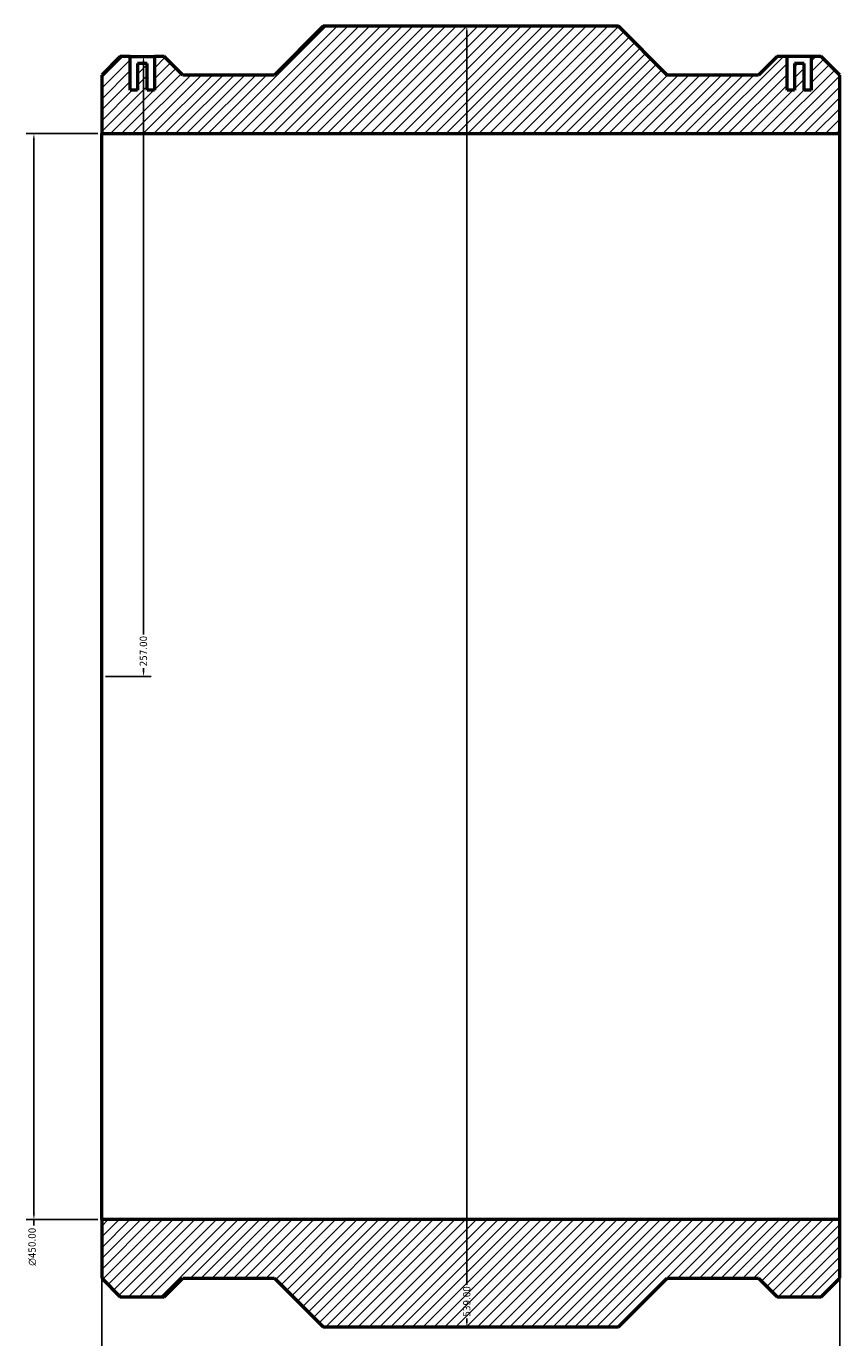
# Model space of a CAD drawing. Header units: millimetres. Extents: x -643 to 1737, y -2124 to 2367.
# Tile 2 of 5: x 370 to 707, y -1845 to -1302. Entities that reach past the tile are written whole.
import ezdxf

# ---------------------------------------------------------------- set-up
doc = ezdxf.new("R2010")
doc.units = ezdxf.units.MM
for name, color, linetype, lineweight in [('Dimension (ANSI)', 7, 'Continuous', 25), ('Hatch (ANSI)', 7, 'Continuous', 18), ('Visible (ANSI)', 7, 'Continuous', 50)]:
    doc.layers.add(name, color=color, linetype=linetype, lineweight=lineweight)
doc.styles.add('Note Text (ANSI)', font='tahoma.ttf')
doc.dimstyles.new('Default - mm (ANSI)', dxfattribs={"dimtxt": 3.048, "dimasz": 2.5, "dimexe": 3.175, "dimexo": 1.6002, "dimgap": 0.8, "dimtad": 0, "dimtoh": 1, "dimrnd": 1e-08, "dimzin": 4, "dimdsep": 46, "dimtxsty": 'Note Text (ANSI)', "dimcen": 0.09, "dimdle": 10, "dimclrd": 256, "dimclre": 256, "dimclrt": 230, "dimadec": 1, "dimazin": 1, "dimtfac": 1, "dimtofl": 0, "dimtmove": 0, "dimatfit": 3, "dimfxl": 1, "dimtolj": 1, "dimtzin": 4, "dimlwd": -1, "dimlwe": -1, "dimarcsym": 0})

# ---------------------------------------------------------------- blocks, each defined once
blk = doc.blocks.new('*D7')
at = {"layer": 'Defpoints', "color": 0, "transparency": 16777216}
for p in [(412.86, -1314.45), (401.03, -1571.45), (418.36, -1571.45)]:
    blk.add_point(p, dxfattribs=at)
at = {"layer": 'Dimension (ANSI)', "transparency": 16777216}
for p, q in [((414.46, -1314.45), (421.54, -1314.45)), ((418.36, -1316.95), (418.36, -1554.04)), ((418.36, -1568.95), (418.36, -1567.96)), ((402.63, -1571.45), (421.54, -1571.45))]:
    blk.add_line(p, q, dxfattribs=at)
for points in [[(417.94, -1316.95), (418.78, -1316.95), (418.36, -1314.45)], [(417.94, -1568.95), (418.78, -1568.95), (418.36, -1571.45)]]:
    blk.add_solid(points, dxfattribs=at)
at = {"layer": 'Dimension (ANSI)', "color": 230, "true_color": 0xff0080, "transparency": 16777216, "insert": (416.77, -1567.16), "char_height": 3.048, "attachment_point": 1, "rotation": 90, "style": 'Note Text (ANSI)'}
blk.add_mtext('\\A1;257.00', dxfattribs=at)
blk = doc.blocks.new('*D8')
at = {"layer": 'Defpoints', "color": 0, "transparency": 16777216}
for p in [(401.03, -1346.45), (372.9, -1796.45), (401.03, -1796.45)]:
    blk.add_point(p, dxfattribs=at)
at = {"layer": 'Dimension (ANSI)', "transparency": 16777216}
for p, q in [((399.43, -1346.45), (369.73, -1346.45)), ((372.9, -1348.95), (372.9, -1793.95)), ((399.43, -1796.45), (369.73, -1796.45)), ((372.9, -1796.45), (372.9, -1798.95))]:
    blk.add_line(p, q, dxfattribs=at)
for points in [[(372.48, -1348.95), (373.32, -1348.95), (372.9, -1346.45)], [(372.48, -1793.95), (373.32, -1793.95), (372.9, -1796.45)]]:
    blk.add_solid(points, dxfattribs=at)
at = {"layer": 'Dimension (ANSI)', "color": 230, "true_color": 0xff0080, "transparency": 16777216, "insert": (370.61, -1815.58), "char_height": 3.048, "attachment_point": 1, "rotation": 90, "style": 'Note Text (ANSI)'}
blk.add_mtext('\\A1;\\fAIGDT|b0|i0;\\H3.0480;\\ln\\fTahoma|b0|i0;\\H3.0480;450.00', dxfattribs=at)
blk = doc.blocks.new('*D9')
at = {"layer": 'Defpoints', "color": 0, "transparency": 16777216}
for p in [(552.4, -1301.95), (552.4, -1840.95), (552.4, -1840.95)]:
    blk.add_point(p, dxfattribs=at)
at = {"layer": 'Dimension (ANSI)', "transparency": 16777216}
for p, q in [((552.4, -1304.45), (552.4, -1823.55)), ((552.4, -1838.45), (552.4, -1837.44))]:
    blk.add_line(p, q, dxfattribs=at)
for points in [[(551.98, -1304.45), (552.82, -1304.45), (552.4, -1301.95)], [(551.98, -1838.45), (552.82, -1838.45), (552.4, -1840.95)]]:
    blk.add_solid(points, dxfattribs=at)
at = {"layer": 'Dimension (ANSI)', "color": 230, "true_color": 0xff0080, "transparency": 16777216, "insert": (550.81, -1836.64), "char_height": 3.048, "attachment_point": 1, "rotation": 90, "style": 'Note Text (ANSI)'}
blk.add_mtext('\\A1;539.00', dxfattribs=at)
blk = doc.blocks.new('*D10')
at = {"layer": 'Defpoints', "color": 0, "transparency": 16777216}
for p in [(401.03, -1796.45), (707.03, -1796.45), (707.03, -1866.67)]:
    blk.add_point(p, dxfattribs=at)
at = {"layer": 'Dimension (ANSI)', "transparency": 16777216}
for p, q in [((401.03, -1798.05), (401.03, -1869.84)), ((707.03, -1798.05), (707.03, -1869.84)), ((403.53, -1866.67), (644.06, -1866.67)), ((704.53, -1866.67), (658, -1866.67))]:
    blk.add_line(p, q, dxfattribs=at)
for points in [[(403.53, -1866.25), (403.53, -1867.08), (401.03, -1866.67)], [(704.53, -1866.25), (704.53, -1867.08), (707.03, -1866.67)]]:
    blk.add_solid(points, dxfattribs=at)
at = {"layer": 'Dimension (ANSI)', "color": 230, "true_color": 0xff0080, "transparency": 16777216, "insert": (644.86, -1865.08), "char_height": 3.048, "attachment_point": 1, "style": 'Note Text (ANSI)'}
blk.add_mtext('\\A1;306.00', dxfattribs=at)

msp = doc.modelspace()

# ---------------------------------------------------------------- hatches: boundary and pattern name
at = {"layer": 'Hatch (ANSI)'}
h = msp.add_hatch(dxfattribs=at)
h.set_pattern_fill('ANSI31', color=256, scale=25.4, style=0)
h.set_pattern_definition([(45, (0, 0), (-2.245064, 2.245064), [])])
h.paths.add_polyline_path([(401.031, -1322.16), (401.031, -1346.45), (707.031, -1346.45), (707.031, -1322.16), (699.321, -1314.45), (697.701, -1314.45), (695.201, -1314.45), (695.201, -1328.45), (692.201, -1328.45), (692.201, -1317.45), (688.201, -1317.45), (688.201, -1328.45), (685.201, -1328.45), (685.201, -1314.45), (682.701, -1314.45), (681.081, -1314.45), (673.371, -1322.16), (635.441, -1322.16), (615.231, -1301.95), (492.831, -1301.95), (472.621, -1322.16), (434.691, -1322.16), (426.981, -1314.45), (425.361, -1314.45), (422.861, -1314.45), (422.861, -1328.45), (419.861, -1328.45), (419.861, -1317.45), (415.861, -1317.45), (415.861, -1328.45), (412.861, -1328.45), (412.861, -1314.45), (410.361, -1314.45), (408.741, -1314.45)])
h.paths.add_polyline_path([(401.031, -1796.45), (401.031, -1820.74), (408.741, -1828.45), (426.981, -1828.45), (434.691, -1820.74), (472.621, -1820.74), (492.831, -1840.95), (615.231, -1840.95), (635.441, -1820.74), (673.371, -1820.74), (681.081, -1828.45), (699.321, -1828.45), (707.031, -1820.74), (707.031, -1796.45)])

# ---------------------------------------------------------------- linework, layer by layer
at = {"layer": 'Visible (ANSI)'}
for p, q in [((492.831, -1301.95), (472.621, -1322.16)), ((615.231, -1301.95), (492.831, -1301.95)), ((635.441, -1322.16), (615.231, -1301.95)), ((408.741, -1314.45), (401.031, -1322.16)), ((410.361, -1314.45), (408.741, -1314.45)), ((412.861, -1314.45), (410.361, -1314.45)), ((412.861, -1328.45), (412.861, -1314.45)), ((412.861, -1314.45), (422.861, -1314.45)), ((425.361, -1314.45), (422.861, -1314.45)), ((422.861, -1314.45), (422.861, -1328.45)), ((426.981, -1314.45), (425.361, -1314.45)), ((434.691, -1322.16), (426.981, -1314.45)), ((681.081, -1314.45), (673.371, -1322.16)), ((682.701, -1314.45), (681.081, -1314.45)), ((685.201, -1314.45), (682.701, -1314.45)), ((685.201, -1328.45), (685.201, -1314.45)), ((695.201, -1314.45), (685.201, -1314.45)), ((697.701, -1314.45), (695.201, -1314.45)), ((695.201, -1314.45), (695.201, -1328.45)), ((699.321, -1314.45), (697.701, -1314.45)), ((707.031, -1322.16), (699.321, -1314.45)), ((419.861, -1317.45), (415.861, -1317.45)), ((415.861, -1317.45), (415.861, -1328.45)), ((419.861, -1328.45), (419.861, -1317.45)), ((692.201, -1317.45), (688.201, -1317.45)), ((688.201, -1317.45), (688.201, -1328.45)), ((692.201, -1328.45), (692.201, -1317.45)), ((401.031, -1322.16), (401.031, -1346.45)), ((472.621, -1322.16), (434.691, -1322.16)), ((673.371, -1322.16), (635.441, -1322.16)), ((707.031, -1346.45), (707.031, -1322.16)), ((415.861, -1328.45), (412.861, -1328.45)), ((422.861, -1328.45), (419.861, -1328.45)), ((688.201, -1328.45), (685.201, -1328.45)), ((695.201, -1328.45), (692.201, -1328.45)), ((401.031, -1346.45), (707.031, -1346.45)), ((401.031, -1796.45), (401.031, -1346.45)), ((707.031, -1796.45), (707.031, -1346.45)), ((401.031, -1796.45), (401.031, -1820.74)), ((707.031, -1796.45), (401.031, -1796.45)), ((707.031, -1820.74), (707.031, -1796.45)), ((401.031, -1820.74), (408.741, -1828.45)), ((426.981, -1828.45), (434.691, -1820.74)), ((434.691, -1820.74), (472.621, -1820.74)), ((472.621, -1820.74), (492.831, -1840.95)), ((615.231, -1840.95), (635.441, -1820.74)), ((635.441, -1820.74), (673.371, -1820.74)), ((673.371, -1820.74), (681.081, -1828.45)), ((699.321, -1828.45), (707.031, -1820.74)), ((408.741, -1828.45), (426.981, -1828.45)), ((681.081, -1828.45), (699.321, -1828.45)), ((492.831, -1840.95), (615.231, -1840.95))]:
    msp.add_line(p, q, dxfattribs=at)

# ---------------------------------------------------------------- dimensions: what is measured, and where the dimension line sits
at = {"layer": 'Dimension (ANSI)'}
for base, p1, p2, angle, override, picture, middle in [((552.401, -1840.95), (552.401, -1301.95), (552.401, -1840.95), 90, {"dimtoh": 0, "dimdec": 2, "dimse1": 1, "dimse2": 1, "dimtp": 0, "dimtm": 0, "dimtdec": 2, "dimatfit": 1}, '*D9', (552.401, -1830.497)), ((418.361, -1571.45), (412.861, -1314.45), (401.031, -1571.45), 90, {"dimtoh": 0, "dimdec": 2, "dimtp": 0, "dimtm": 0, "dimtdec": 2, "dimatfit": 1}, '*D7', (418.361, -1560.997)), ((707.031, -1866.665), (401.031, -1796.45), (707.031, -1796.45), 180, {"dimtoh": 0, "dimdec": 2, "dimtp": 0, "dimtm": 0, "dimtdec": 2, "dimatfit": 1}, '*D10', (651.031, -1866.665))]:
    dim = msp.add_linear_dim(base=base, p1=p1, p2=p2, angle=angle, dimstyle='Default - mm (ANSI)', override=override, dxfattribs=at)
    dim.commit()
    dim.dimension.update_dxf_attribs({"geometry": picture, "text_midpoint": middle, "dimtype": 160})
dim = msp.add_linear_dim(base=(372.9, -1796.45), p1=(401.031, -1346.45), p2=(401.031, -1796.45), angle=90, text='\\fAIGDT|b0|i0;\\H3.0480;\\ln\\fTahoma|b0|i0;\\H3.0480;<>', dimstyle='Default - mm (ANSI)', override={"dimtoh": 0, "dimdec": 2, "dimtp": 0, "dimtm": 0, "dimtdec": 2, "dimatfit": 2}, dxfattribs=at)
dim.commit()
dim.dimension.update_dxf_attribs({"geometry": '*D8', "text_midpoint": (372.9, -1807.667), "dimtype": 160})

doc.saveas('drawing.dxf')
